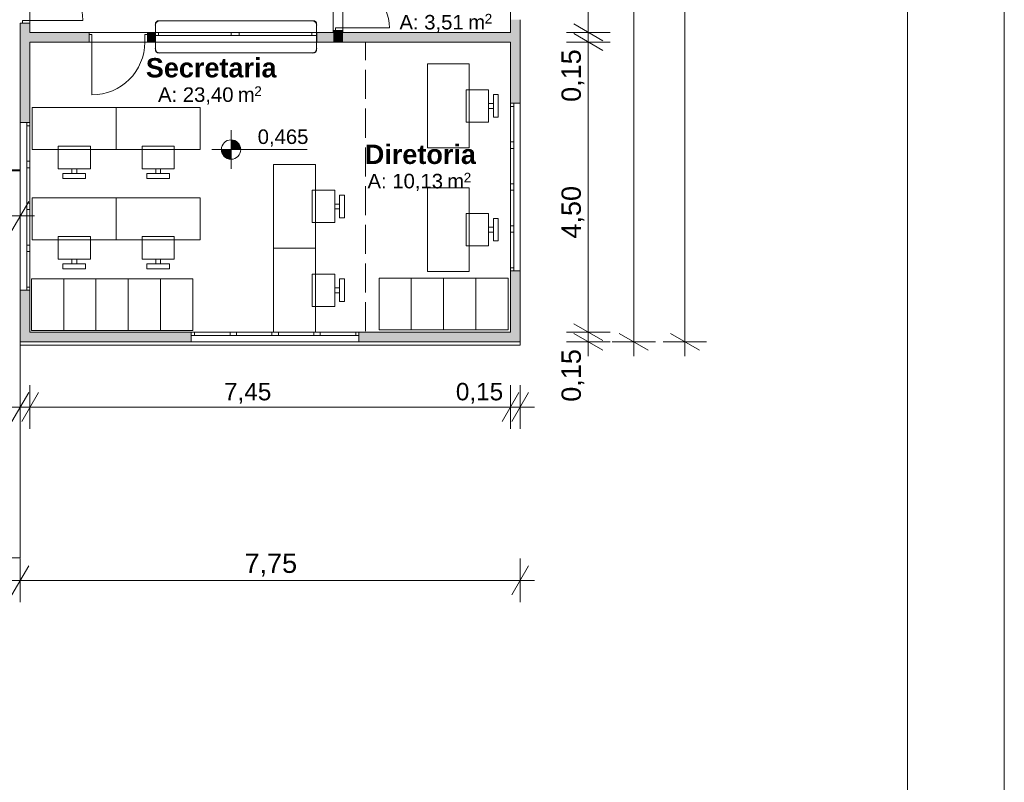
# Model space of a CAD drawing. Header units: millimetres. Extents: x 0 to 723, y 0 to 672.
# Tile 9 of 28: x 621 to 723, y 328 to 407. Entities that reach past the tile are written whole.
import ezdxf
from ezdxf.xclip import XClip

# ---------------------------------------------------------------- set-up
doc = ezdxf.new("R2010")
doc.units = ezdxf.units.MM
doc.header["$MEASUREMENT"] = 0
doc.header["$XCLIPFRAME"] = 0
doc.linetypes.add('Linha Tracejada 3_1', pattern=[4, 3, -1])
doc.linetypes.add('Wipeout_Contour', pattern=[1000, 0, -1000])
for name, color, linetype in [('Cobertura.ARQ', 7, 'Continuous'), ('Cotas - Geral.2D', 7, 'Continuous'), ('Desenho 2D - Geral.2D', 7, 'Continuous'), ('Interior - Mobiliário .ARQ', 7, 'Continuous'), ('Laje.ARQ', 7, 'Continuous'), ('Parede.ARQ', 7, 'Continuous'), ('Zonas.ARQ', 7, 'Continuous')]:
    doc.layers.add(name, color=color, linetype=linetype)
doc.styles.add('GENERATED_STYLE_1', font='txt')
doc.styles.add('GENERATED_STYLE_2', font='txt')

# ---------------------------------------------------------------- blocks, each defined once
blk = doc.blocks.new('Desenho_2_2', base_point=(-392.83, 470.64))
at = {"layer": 'Cotas - Geral.2D', "linetype": 'Continuous', "lineweight": 0}
for points in [[(642.63, 393.11), (643.63, 393.11), (643.55, 393.49), (643.34, 393.82), (643.01, 394.03), (642.63, 394.11)], [(642.63, 393.11), (641.63, 393.11), (641.71, 392.73), (641.92, 392.4), (642.25, 392.19), (642.63, 392.11)]]:
    blk.add_hatch(color=7, dxfattribs=at).paths.add_polyline_path(points)
at = {"layer": 'Parede.ARQ', "linetype": 'Continuous', "lineweight": 0}
for points in [[(620.85, 395.9), (621.85, 395.9), (621.85, 406.18), (620.85, 406.18)], [(671.52, 397.9), (672.52, 397.9), (672.52, 406.54), (671.52, 406.54)], [(621.85, 405.23), (621.85, 404.23), (627.98, 404.23), (627.98, 405.23)], [(633.98, 404.23), (634.81, 404.23), (634.81, 405.23), (633.98, 405.23)], [(653.19, 405.23), (651.48, 405.23), (651.48, 404.23), (653.19, 404.23)], [(653.19, 404.23), (654.19, 404.23), (654.19, 405.43), (653.19, 405.43)], [(654.19, 405.23), (654.19, 404.23), (671.52, 404.23), (671.52, 405.23)], [(671.52, 374.23), (672.52, 373.23), (672.52, 380.56), (671.52, 380.56)], [(620.85, 373.23), (621.85, 374.23), (621.85, 378.57), (620.85, 378.57)], [(621.85, 374.23), (620.85, 373.23), (638.52, 373.23), (638.52, 374.23)], [(671.52, 374.23), (655.85, 374.23), (655.85, 373.23), (672.52, 373.23)]]:
    blk.add_hatch(color=36, dxfattribs=at).paths.add_polyline_path(points)
at = {"layer": 'Cobertura.ARQ', "color": 7, "linetype": 'Continuous', "lineweight": 0, "flags": 128}
for points in [[(607.85, 391.01), (620.85, 391.01)], [(607.85, 390.91), (620.85, 390.91)], [(620.85, 390.91), (620.85, 391.01)], [(620.85, 350.91), (607.85, 350.91)]]:
    blk.add_lwpolyline(points, dxfattribs=at)
at = {"layer": 'Cotas - Geral.2D', "color": 7, "linetype": 'Continuous', "lineweight": 0}
for p, q in [((689.53, 373.23), (689.53, 627.56)), ((684.25, 373.23), (684.25, 478.23)), ((679.55, 405.23), (679.55, 414.23)), ((678.05, 406.1), (681.05, 404.36)), ((681.8, 405.23), (677.3, 405.23)), ((678.05, 405.1), (681.05, 403.36)), ((679.55, 404.23), (679.55, 405.23)), ((681.8, 404.23), (677.3, 404.23)), ((679.55, 374.23), (679.55, 404.23)), ((642.63, 391.11), (642.63, 395.11)), ((640.63, 393.11), (650.51, 393.11)), ((619.99, 384.75), (621.72, 387.75)), ((620.85, 384), (620.85, 388.5)), ((607.85, 386.25), (620.85, 386.25)), ((620.85, 386.25), (622.32, 386.25)), ((678.05, 375.1), (681.05, 373.36)), ((681.8, 374.23), (677.3, 374.23)), ((678.05, 374.1), (681.05, 372.36)), ((679.55, 373.23), (679.55, 374.23)), ((682.75, 374.1), (685.75, 372.36)), ((688.03, 374.1), (691.03, 372.36)), ((681.8, 373.23), (677.3, 373.23)), ((679.55, 371.76), (679.55, 373.23)), ((686.5, 373.23), (682, 373.23)), ((684.25, 371.76), (684.25, 373.23)), ((691.78, 373.23), (687.28, 373.23)), ((689.53, 371.76), (689.53, 373.23)), ((620.85, 364.24), (620.85, 368.74)), ((621.85, 364.24), (621.85, 368.74)), ((671.52, 364.24), (671.52, 368.74)), ((672.52, 364.24), (672.52, 368.74)), ((621.72, 367.99), (619.99, 364.99)), ((622.72, 367.99), (620.99, 364.99)), ((670.65, 364.99), (672.38, 367.99)), ((673.38, 367.99), (671.65, 364.99)), ((619.38, 366.49), (620.85, 366.49)), ((620.85, 366.49), (621.85, 366.49)), ((621.85, 366.49), (671.52, 366.49)), ((671.52, 366.49), (672.52, 366.49)), ((672.52, 366.49), (673.99, 366.49)), ((621.72, 350.07), (619.99, 347.07)), ((620.85, 346.32), (620.85, 350.82)), ((671.65, 347.07), (673.38, 350.07)), ((672.52, 346.32), (672.52, 350.82)), ((557.51, 348.57), (620.85, 348.57)), ((620.85, 348.57), (672.52, 348.57)), ((672.52, 348.57), (673.99, 348.57))]:
    blk.add_line(p, q, dxfattribs=at)
blk.add_circle((642.63, 393.11), 1, dxfattribs=at)
at = {"layer": 'Desenho 2D - Geral.2D', "color": 7, "linetype": 'Continuous', "lineweight": 0}
for p, q in [((635.27, 406.43), (651.01, 406.43)), ((634.81, 403.56), (634.81, 405.96)), ((651.47, 405.96), (651.47, 403.56)), ((635.27, 403.1), (651.01, 403.1))]:
    blk.add_line(p, q, dxfattribs=at)
at = {"layer": 'Desenho 2D - Geral.2D', "color": 7, "linetype": 'Linha Tracejada 3_1', "lineweight": 0}
blk.add_line((656.52, 374.34), (656.52, 404.23), dxfattribs=at)
at = {"layer": 'Desenho 2D - Geral.2D', "color": 7, "linetype": 'Continuous', "lineweight": 0}
for centre, start, end in [((635.27, 405.96), 90, 180), ((651.01, 405.96), 0, 90), ((635.27, 403.56), 180, 270), ((651.01, 403.56), 270, 0)]:
    blk.add_arc(centre, 0.467, start, end, dxfattribs=at)
at = {"layer": 'Interior - Mobiliário .ARQ', "color": 7, "linetype": 'Continuous', "lineweight": 0}
for p, q in [((662.92, 401.96), (662.92, 393.29)), ((667.25, 401.96), (662.92, 401.96)), ((667.25, 393.29), (667.25, 401.96)), ((666.92, 399.29), (666.92, 395.96)), ((669.25, 399.29), (666.92, 399.29)), ((669.25, 395.96), (669.25, 399.29)), ((669.75, 397.87), (669.25, 397.87)), ((669.25, 397.87), (669.25, 397.37)), ((670.25, 398.79), (669.75, 398.79)), ((669.75, 398.79), (669.75, 396.46)), ((669.75, 397.37), (669.75, 397.87)), ((670.25, 396.46), (670.25, 398.79)), ((630.76, 397.45), (622.09, 397.45)), ((622.09, 397.45), (622.09, 393.12)), ((630.76, 393.12), (630.76, 397.45)), ((639.43, 397.45), (630.76, 397.45)), ((630.76, 397.45), (630.76, 393.12)), ((639.43, 393.12), (639.43, 397.45)), ((669.25, 397.37), (669.75, 397.37)), ((666.92, 395.96), (669.25, 395.96)), ((669.75, 396.46), (670.25, 396.46)), ((622.09, 393.12), (630.76, 393.12)), ((628.09, 393.45), (624.76, 393.45)), ((624.76, 393.45), (624.76, 391.12)), ((628.09, 391.12), (628.09, 393.45)), ((630.76, 393.12), (639.43, 393.12)), ((636.76, 393.45), (633.43, 393.45)), ((633.43, 393.45), (633.43, 391.12)), ((636.76, 391.12), (636.76, 393.45)), ((662.92, 393.29), (667.25, 393.29)), ((624.76, 391.12), (628.09, 391.12)), ((626.18, 391.12), (626.18, 390.62)), ((626.68, 391.12), (626.18, 391.12)), ((626.68, 390.62), (626.68, 391.12)), ((633.43, 391.12), (636.76, 391.12)), ((634.84, 391.12), (634.84, 390.62)), ((635.34, 391.12), (634.84, 391.12)), ((635.34, 390.62), (635.34, 391.12)), ((647.01, 391.56), (647.01, 382.9)), ((651.34, 391.56), (647.01, 391.56)), ((651.34, 382.9), (651.34, 391.56)), ((627.59, 390.62), (625.26, 390.62)), ((625.26, 390.62), (625.26, 390.12)), ((625.26, 390.12), (627.59, 390.12)), ((626.18, 390.62), (626.68, 390.62)), ((627.59, 390.12), (627.59, 390.62)), ((636.26, 390.62), (633.93, 390.62)), ((633.93, 390.62), (633.93, 390.12)), ((633.93, 390.12), (636.26, 390.12)), ((634.84, 390.62), (635.34, 390.62)), ((636.26, 390.12), (636.26, 390.62)), ((651.01, 388.9), (651.01, 385.56)), ((653.34, 388.9), (651.01, 388.9)), ((653.34, 385.56), (653.34, 388.9)), ((662.92, 389.16), (662.92, 380.5)), ((667.25, 389.16), (662.92, 389.16)), ((667.25, 380.5), (667.25, 389.16)), ((630.76, 388.12), (622.09, 388.12)), ((622.09, 388.12), (622.09, 383.79)), ((630.76, 383.79), (630.76, 388.12)), ((639.43, 388.12), (630.76, 388.12)), ((630.76, 388.12), (630.76, 383.79)), ((639.43, 383.79), (639.43, 388.12)), ((654.34, 388.4), (653.84, 388.4)), ((653.84, 388.4), (653.84, 386.06)), ((654.34, 386.06), (654.34, 388.4)), ((653.84, 387.48), (653.34, 387.48)), ((653.34, 387.48), (653.34, 386.98)), ((653.34, 386.98), (653.84, 386.98)), ((653.84, 386.98), (653.84, 387.48)), ((653.84, 386.06), (654.34, 386.06)), ((666.92, 386.5), (666.92, 383.16)), ((669.25, 386.5), (666.92, 386.5)), ((669.25, 383.16), (669.25, 386.5)), ((670.25, 386), (669.75, 386)), ((669.75, 386), (669.75, 383.66)), ((670.25, 383.66), (670.25, 386)), ((651.01, 385.56), (653.34, 385.56)), ((669.75, 385.08), (669.25, 385.08)), ((669.25, 385.08), (669.25, 384.58)), ((669.75, 384.58), (669.75, 385.08)), ((622.09, 383.79), (630.76, 383.79)), ((628.09, 384.12), (624.76, 384.12)), ((624.76, 384.12), (624.76, 381.79)), ((628.09, 381.79), (628.09, 384.12)), ((630.76, 383.79), (639.43, 383.79)), ((636.76, 384.12), (633.43, 384.12)), ((633.43, 384.12), (633.43, 381.79)), ((636.76, 381.79), (636.76, 384.12)), ((669.25, 384.58), (669.75, 384.58)), ((669.75, 383.66), (670.25, 383.66)), ((647.01, 382.9), (647.01, 374.23)), ((651.34, 382.9), (647.01, 382.9)), ((647.01, 382.9), (651.34, 382.9)), ((651.34, 374.23), (651.34, 382.9)), ((666.92, 383.16), (669.25, 383.16)), ((624.76, 381.79), (628.09, 381.79)), ((626.18, 381.79), (626.18, 381.29)), ((626.68, 381.79), (626.18, 381.79)), ((626.68, 381.29), (626.68, 381.79)), ((633.43, 381.79), (636.76, 381.79)), ((634.84, 381.79), (634.84, 381.29)), ((635.34, 381.79), (634.84, 381.79)), ((635.34, 381.29), (635.34, 381.79)), ((627.59, 381.29), (625.26, 381.29)), ((625.26, 381.29), (625.26, 380.79)), ((625.26, 380.79), (627.59, 380.79)), ((626.18, 381.29), (626.68, 381.29)), ((627.59, 380.79), (627.59, 381.29)), ((636.26, 381.29), (633.93, 381.29)), ((633.93, 381.29), (633.93, 380.79)), ((633.93, 380.79), (636.26, 380.79)), ((634.84, 381.29), (635.34, 381.29)), ((636.26, 380.79), (636.26, 381.29)), ((625.33, 379.74), (622, 379.74)), ((622, 379.74), (622, 374.4)), ((625.33, 374.4), (625.33, 379.74)), ((628.67, 379.74), (625.33, 379.74)), ((625.33, 379.74), (625.33, 374.4)), ((628.67, 374.4), (628.67, 379.74)), ((632, 379.74), (628.67, 379.74)), ((628.67, 379.74), (628.67, 374.4)), ((632, 374.4), (632, 379.74)), ((635.33, 379.74), (632, 379.74)), ((632, 379.74), (632, 374.4)), ((635.33, 374.4), (635.33, 379.74)), ((638.67, 379.74), (635.33, 379.74)), ((635.33, 379.74), (635.33, 374.4)), ((638.67, 374.4), (638.67, 379.74)), ((651.01, 380.23), (651.01, 376.9)), ((653.34, 380.23), (651.01, 380.23)), ((653.34, 376.9), (653.34, 380.23)), ((654.34, 379.73), (653.84, 379.73)), ((653.84, 379.73), (653.84, 377.4)), ((654.34, 377.4), (654.34, 379.73)), ((661.25, 379.8), (657.92, 379.8)), ((657.92, 379.8), (657.92, 374.47)), ((661.25, 374.47), (661.25, 379.8)), ((664.59, 379.8), (661.25, 379.8)), ((661.25, 379.8), (661.25, 374.47)), ((662.92, 380.5), (667.25, 380.5)), ((664.59, 374.47), (664.59, 379.8)), ((667.92, 379.8), (664.59, 379.8)), ((664.59, 379.8), (664.59, 374.47)), ((667.92, 374.47), (667.92, 379.8)), ((671.25, 379.8), (667.92, 379.8)), ((667.92, 379.8), (667.92, 374.47)), ((671.25, 374.47), (671.25, 379.8)), ((653.84, 378.81), (653.34, 378.81)), ((653.34, 378.81), (653.34, 378.31)), ((653.84, 378.31), (653.84, 378.81)), ((653.34, 378.31), (653.84, 378.31)), ((651.01, 376.9), (653.34, 376.9)), ((653.84, 377.4), (654.34, 377.4)), ((657.92, 374.47), (661.25, 374.47)), ((661.25, 374.47), (664.59, 374.47)), ((664.59, 374.47), (667.92, 374.47)), ((667.92, 374.47), (671.25, 374.47)), ((622, 374.4), (625.33, 374.4)), ((625.33, 374.4), (628.67, 374.4)), ((628.67, 374.4), (632, 374.4)), ((632, 374.4), (635.33, 374.4)), ((635.33, 374.4), (638.67, 374.4)), ((647.01, 374.23), (651.34, 374.23))]:
    blk.add_line(p, q, dxfattribs=at)
at = {"layer": 'Laje.ARQ', "color": 83, "linetype": 'Continuous', "lineweight": 0, "flags": 128}
for points in [[(621.85, 405.23), (653.19, 405.23), (653.19, 424.23), (621.85, 424.23)], [(654.19, 405.23), (671.52, 405.23), (671.52, 414.23), (654.19, 414.23)], [(621.85, 374.23), (671.52, 374.23), (671.52, 404.23), (621.85, 404.23)]]:
    blk.add_lwpolyline(points, close=True, dxfattribs=at)
blk.add_lwpolyline([(635.14, 403.1), (651.14, 403.1, 0.414214), (651.47, 403.43), (651.47, 406.1, 0.414214), (651.14, 406.43), (635.14, 406.43, 0.414214), (634.81, 406.1), (634.81, 403.43, 0.414214)], format="xyb", close=True, dxfattribs=at)
at = {"layer": 'Parede.ARQ', "color": 7, "linetype": 'Continuous', "lineweight": 0}
for p, q in [((621.09, 406.18), (620.85, 406.18)), ((621.09, 406.18), (620.85, 406.18)), ((620.85, 406.18), (620.85, 405.93)), ((620.85, 406.18), (620.85, 405.93)), ((621.85, 406.45), (621.09, 406.45)), ((621.09, 406.45), (621.09, 406.18)), ((621.09, 406.18), (621.85, 406.18)), ((621.85, 406.18), (621.09, 406.18)), ((621.85, 406.18), (621.09, 406.18)), ((621.85, 406.18), (621.85, 406.45)), ((621.85, 406.45), (627.32, 406.45)), ((621.85, 406.18), (621.85, 405.93)), ((621.85, 406.18), (621.85, 405.93)), ((627.98, 405.23), (627.73, 405.23)), ((627.98, 405.23), (627.73, 405.23)), ((627.98, 405), (627.98, 405.23)), ((627.98, 405), (627.98, 405.23)), ((628.24, 405), (627.98, 405)), ((627.98, 405), (627.98, 404.23)), ((627.98, 404.23), (627.98, 405)), ((627.98, 404.23), (627.98, 405)), ((628.24, 404.23), (628.24, 405)), ((633.98, 405), (633.71, 405)), ((633.71, 405), (633.71, 404.23)), ((633.98, 405), (633.98, 405.23)), ((633.98, 405), (633.98, 405.23)), ((633.98, 405.23), (634.22, 405.23)), ((633.98, 405.23), (634.22, 405.23)), ((633.98, 404.23), (633.98, 405)), ((633.98, 404.23), (633.98, 405)), ((633.98, 404.23), (633.98, 405)), ((651.48, 405.23), (634.81, 405.23)), ((634.81, 405.23), (635.14, 405.23)), ((634.81, 405.23), (634.81, 404.9)), ((634.81, 405.23), (634.81, 404.9)), ((635.14, 405.23), (635.14, 404.9)), ((635.14, 405.23), (642.64, 405.23)), ((642.64, 404.9), (642.64, 405.23)), ((642.64, 405.23), (642.98, 405.23)), ((642.98, 405.23), (643.48, 405.23)), ((643.48, 405.23), (643.48, 404.9)), ((643.48, 405.23), (650.98, 405.23)), ((650.98, 404.9), (650.98, 405.23)), ((650.98, 405.23), (651.48, 405.23)), ((651.48, 405.23), (651.48, 404.9)), ((651.48, 405.23), (651.48, 404.9)), ((653.42, 405.43), (653.19, 405.43)), ((653.42, 405.43), (653.19, 405.43)), ((653.19, 405.43), (653.19, 405.18)), ((653.19, 405.43), (653.19, 405.18)), ((654.19, 405.69), (653.42, 405.69)), ((653.42, 405.69), (653.42, 405.43)), ((653.42, 405.43), (654.19, 405.43)), ((654.19, 405.43), (653.42, 405.43)), ((654.19, 405.43), (653.42, 405.43)), ((654.19, 405.43), (654.19, 405.69)), ((654.19, 405.69), (658.99, 405.69)), ((654.19, 405.43), (654.19, 405.18)), ((654.19, 405.43), (654.19, 405.18)), ((627.98, 404.23), (627.73, 404.23)), ((627.98, 404.23), (627.73, 404.23)), ((627.98, 404.23), (628.24, 404.23)), ((628.24, 404.23), (628.24, 398.76)), ((633.71, 404.23), (633.98, 404.23)), ((633.98, 404.23), (634.22, 404.23)), ((633.98, 404.23), (634.22, 404.23)), ((635.14, 404.9), (634.81, 404.9)), ((634.81, 404.9), (634.81, 404.23)), ((651.48, 404.23), (634.81, 404.23)), ((642.64, 404.9), (635.14, 404.9)), ((642.98, 404.9), (642.64, 404.9)), ((643.48, 404.9), (642.98, 404.9)), ((650.98, 404.9), (643.48, 404.9)), ((651.48, 404.9), (650.98, 404.9)), ((651.48, 404.9), (651.48, 404.23)), ((671.52, 380.56), (671.52, 397.9)), ((671.52, 397.56), (671.52, 397.9)), ((671.52, 397.9), (671.85, 397.9)), ((671.52, 397.9), (671.85, 397.9)), ((671.85, 397.9), (671.85, 397.56)), ((671.85, 397.9), (672.52, 397.9)), ((672.52, 380.56), (672.52, 397.9)), ((671.85, 397.56), (671.52, 397.56)), ((671.52, 393.9), (671.52, 397.56)), ((671.85, 397.56), (671.85, 393.9)), ((620.85, 395.9), (620.85, 378.57)), ((621.52, 395.9), (620.85, 395.9)), ((621.52, 395.57), (621.52, 395.9)), ((621.85, 395.9), (621.52, 395.9)), ((621.85, 395.9), (621.52, 395.9)), ((621.85, 395.9), (621.85, 378.57)), ((621.85, 395.9), (621.85, 395.57)), ((621.85, 395.57), (621.52, 395.57)), ((621.52, 391.9), (621.52, 395.57)), ((621.85, 395.57), (621.85, 391.9)), ((671.52, 393.56), (671.52, 393.9)), ((671.52, 393.9), (671.85, 393.9)), ((671.85, 393.9), (671.85, 393.56)), ((671.52, 393.23), (671.52, 393.56)), ((671.85, 393.23), (671.52, 393.23)), ((671.52, 389.56), (671.52, 393.23)), ((671.85, 393.56), (671.85, 393.23)), ((671.85, 393.23), (671.85, 389.56)), ((621.52, 391.57), (621.52, 391.9)), ((621.52, 391.9), (621.85, 391.9)), ((621.85, 391.9), (621.85, 391.57)), ((621.52, 391.23), (621.52, 391.57)), ((621.85, 391.23), (621.52, 391.23)), ((621.52, 387.57), (621.52, 391.23)), ((621.85, 391.57), (621.85, 391.23)), ((621.85, 391.23), (621.85, 387.57)), ((671.52, 389.23), (671.52, 389.56)), ((671.52, 389.56), (671.85, 389.56)), ((671.52, 388.9), (671.52, 389.23)), ((671.85, 388.9), (671.52, 388.9)), ((671.52, 385.23), (671.52, 388.9)), ((671.85, 389.56), (671.85, 389.23)), ((671.85, 389.23), (671.85, 388.9)), ((671.85, 388.9), (671.85, 385.23)), ((621.52, 387.23), (621.52, 387.57)), ((621.52, 387.57), (621.85, 387.57)), ((621.52, 386.9), (621.52, 387.23)), ((621.85, 386.9), (621.52, 386.9)), ((621.52, 383.23), (621.52, 386.9)), ((621.85, 387.57), (621.85, 387.23)), ((621.85, 387.23), (621.85, 386.9)), ((621.85, 386.9), (621.85, 383.23)), ((671.52, 384.9), (671.52, 385.23)), ((671.52, 385.23), (671.85, 385.23)), ((671.52, 384.56), (671.52, 384.9)), ((671.85, 385.23), (671.85, 384.9)), ((671.85, 384.9), (671.85, 384.56)), ((671.85, 384.56), (671.52, 384.56)), ((671.52, 380.9), (671.52, 384.56)), ((671.85, 384.56), (671.85, 380.9)), ((621.52, 382.9), (621.52, 383.23)), ((621.52, 383.23), (621.85, 383.23)), ((621.52, 382.57), (621.52, 382.9)), ((621.85, 383.23), (621.85, 382.9)), ((621.85, 382.9), (621.85, 382.57)), ((621.85, 382.57), (621.52, 382.57)), ((621.52, 378.9), (621.52, 382.57)), ((621.85, 382.57), (621.85, 378.9)), ((671.52, 380.56), (671.52, 380.9)), ((671.52, 380.9), (671.85, 380.9)), ((671.85, 380.9), (671.85, 380.56)), ((671.52, 380.56), (671.85, 380.56)), ((671.52, 380.56), (671.85, 380.56)), ((671.85, 380.56), (672.52, 380.56)), ((621.52, 378.57), (620.85, 378.57)), ((621.52, 378.57), (621.52, 378.9)), ((621.52, 378.9), (621.85, 378.9)), ((621.85, 378.57), (621.52, 378.57)), ((621.85, 378.57), (621.52, 378.57)), ((621.85, 378.9), (621.85, 378.57)), ((638.52, 374.23), (655.85, 374.23)), ((638.52, 374.23), (638.85, 374.23)), ((638.52, 374.23), (638.52, 373.9)), ((638.52, 374.23), (638.52, 373.9)), ((638.85, 373.9), (638.52, 373.9)), ((638.52, 373.9), (638.52, 373.23)), ((638.85, 374.23), (638.85, 373.9)), ((638.85, 374.23), (642.52, 374.23)), ((642.52, 373.9), (638.85, 373.9)), ((642.52, 373.9), (642.52, 374.23)), ((642.52, 374.23), (642.85, 374.23)), ((642.85, 373.9), (642.52, 373.9)), ((642.85, 374.23), (643.19, 374.23)), ((643.19, 373.9), (642.85, 373.9)), ((643.19, 374.23), (643.19, 373.9)), ((643.19, 374.23), (646.85, 374.23)), ((646.85, 373.9), (643.19, 373.9)), ((646.85, 373.9), (646.85, 374.23)), ((646.85, 374.23), (647.19, 374.23)), ((647.19, 373.9), (646.85, 373.9)), ((647.19, 374.23), (647.52, 374.23)), ((647.52, 373.9), (647.19, 373.9)), ((647.52, 374.23), (647.52, 373.9)), ((647.52, 374.23), (651.19, 374.23)), ((651.19, 373.9), (647.52, 373.9)), ((651.19, 373.9), (651.19, 374.23)), ((651.19, 374.23), (651.52, 374.23)), ((651.52, 373.9), (651.19, 373.9)), ((651.52, 374.23), (651.85, 374.23)), ((651.85, 373.9), (651.52, 373.9)), ((651.85, 374.23), (651.85, 373.9)), ((651.85, 374.23), (655.52, 374.23)), ((655.52, 373.9), (651.85, 373.9)), ((655.52, 373.9), (655.52, 374.23)), ((655.52, 374.23), (655.85, 374.23)), ((655.85, 373.9), (655.52, 373.9)), ((655.85, 374.23), (655.85, 373.9)), ((655.85, 374.23), (655.85, 373.9)), ((655.85, 373.9), (655.85, 373.23)), ((638.52, 373.23), (655.85, 373.23))]:
    blk.add_line(p, q, dxfattribs=at)
at = {"layer": 'Parede.ARQ', "color": 7, "linetype": 'Continuous', "lineweight": 0, "flags": 128}
for points in [[(620.85, 406.18), (620.85, 395.9)], [(621.85, 405.23), (621.85, 406.18)], [(671.52, 406.54), (671.52, 405.23)], [(672.52, 397.9), (672.52, 406.54)], [(627.98, 405.23), (621.85, 405.23)], [(634.81, 405.23), (633.98, 405.23)], [(653.19, 405.23), (651.48, 405.23)], [(653.19, 405.43), (653.19, 405.23)], [(654.19, 405.23), (654.19, 405.43)], [(671.52, 405.23), (654.19, 405.23)], [(621.85, 395.9), (621.85, 404.23)], [(621.85, 404.23), (627.98, 404.23)], [(633.98, 404.23), (634.81, 404.23)], [(651.48, 404.23), (653.19, 404.23)], [(653.19, 404.23), (654.19, 404.23)], [(654.19, 404.23), (671.52, 404.23)], [(671.52, 404.23), (671.52, 397.9)], [(671.52, 380.56), (671.52, 374.23)], [(672.52, 373.23), (672.52, 380.56)], [(620.85, 378.57), (620.85, 373.23)], [(621.85, 374.23), (621.85, 378.57)], [(638.52, 374.23), (621.85, 374.23)], [(671.52, 374.23), (655.85, 374.23)], [(620.85, 373.23), (638.52, 373.23)], [(655.85, 373.23), (672.52, 373.23)]]:
    blk.add_lwpolyline(points, dxfattribs=at)
at = {"layer": 'Parede.ARQ', "color": 7, "linetype": 'Continuous', "lineweight": 0}
for centre, radius, start, end in [((621.85, 406.45), 5.47, 0, 90), ((654.19, 405.69), 4.8, 0, 90), ((628.24, 404.23), 5.47, 270, 0)]:
    blk.add_arc(centre, radius, start, end, dxfattribs=at)
at = {"layer": 'Zonas.ARQ', "color": 7, "linetype": 'Continuous', "lineweight": 0}
for p, q in [((620.85, 406.18), (620.85, 405.93)), ((621.09, 406.18), (620.85, 406.18)), ((621.85, 406.18), (621.09, 406.18)), ((621.85, 406.18), (621.85, 405.93)), ((627.98, 405.23), (627.73, 405.23)), ((627.98, 405), (627.98, 405.23)), ((627.98, 404.23), (627.98, 405)), ((633.98, 405.23), (634.22, 405.23)), ((633.98, 405), (633.98, 405.23)), ((633.98, 404.23), (633.98, 405)), ((634.81, 405.23), (634.81, 404.9)), ((651.48, 405.23), (651.48, 404.9)), ((653.19, 405.43), (653.19, 405.18)), ((653.42, 405.43), (653.19, 405.43)), ((654.19, 405.43), (653.42, 405.43)), ((654.19, 405.43), (654.19, 405.18)), ((627.98, 404.23), (627.73, 404.23)), ((633.98, 404.23), (634.22, 404.23)), ((634.81, 404.9), (634.81, 404.23)), ((651.48, 404.9), (651.48, 404.23)), ((671.52, 397.9), (671.85, 397.9)), ((671.85, 397.9), (672.52, 397.9)), ((621.52, 395.9), (620.85, 395.9)), ((621.85, 395.9), (621.52, 395.9)), ((671.52, 380.56), (671.85, 380.56)), ((671.85, 380.56), (672.52, 380.56)), ((621.52, 378.57), (620.85, 378.57)), ((621.85, 378.57), (621.52, 378.57)), ((638.52, 374.23), (638.52, 373.9)), ((638.52, 373.9), (638.52, 373.23)), ((655.85, 374.23), (655.85, 373.9)), ((655.85, 373.9), (655.85, 373.23))]:
    blk.add_line(p, q, dxfattribs=at)
at = {"layer": 'Cotas - Geral.2D', "color": 7, "linetype": 'Continuous', "lineweight": 0, "char_height": 2, "width": 5.3212, "attachment_point": 7, "rotation": 90, "style": 'GENERATED_STYLE_1'}
for s, insert in [('\\A1;{\\pql;\\fArial|b0|i0|c0|p38;0,15}', (679.15, 398.04)), ('\\A1;{\\pql;\\fArial|b0|i0|c0|p38;4,50}', (679.15, 383.91)), ('\\A1;{\\pql;\\fArial|b0|i0|c0|p38;0,15}', (679.15, 367.04))]:
    blk.add_mtext(s, dxfattribs=dict(at, insert=insert))
at = {"layer": 'Cotas - Geral.2D', "color": 7, "linetype": 'Continuous', "lineweight": 0, "attachment_point": 7, "style": 'GENERATED_STYLE_1'}
for s, insert, char_height, width in [('\\A1;{\\pql;\\fArial|b0|i0|c0|p38;0,465}', (645.38, 393.41), 1.5, 5.1291), ('\\A1;{\\pql;\\fArial|b0|i0|c0|p38;7,45}', (641.9, 366.85), 1.8, 4.789), ('\\A1;{\\pql;\\fArial|b0|i0|c0|p38;0,15}', (665.86, 366.85), 1.8, 4.789), ('\\A1;{\\pql;\\fArial|b0|i0|c0|p38;7,75}', (644.02, 348.97), 2, 5.3212)]:
    blk.add_mtext(s, dxfattribs=dict(at, insert=insert, char_height=char_height, width=width))
at = {"layer": 'Zonas.ARQ', "color": 7, "linetype": 'Continuous', "lineweight": 0, "attachment_point": 1}
for s, insert, char_height, style in [('\\A1;{\\pql;\\fArial|b0|i0|c0|p38;A: 3,51}', (660.03, 407.03), 1.5, 'GENERATED_STYLE_1'), ('\\A1;{\\pql;\\fArial|b0|i0|c0|p38;2}', (668.84, 407.14), 1, 'GENERATED_STYLE_1'), ('\\A1;{\\pql;\\fArial|b0|i0|c0|p38; m}', (666.55, 407.03), 1.5, 'GENERATED_STYLE_1'), ('\\A1;{\\pql;\\fArial|b1|i0|c0|p38;Secretaria}', (633.82, 402.57), 2, 'GENERATED_STYLE_2'), ('\\A1;{\\pql;\\fArial|b0|i0|c0|p38;A: 23,40}', (635.08, 399.54), 1.5, 'GENERATED_STYLE_1'), ('\\A1;{\\pql;\\fArial|b0|i0|c0|p38; m}', (642.74, 399.54), 1.5, 'GENERATED_STYLE_1'), ('\\A1;{\\pql;\\fArial|b0|i0|c0|p38;2}', (645.03, 399.65), 1, 'GENERATED_STYLE_1'), ('\\A1;{\\pql;\\fArial|b1|i0|c0|p38;Diretoria}', (656.45, 393.62), 2, 'GENERATED_STYLE_2'), ('\\A1;{\\pql;\\fArial|b0|i0|c0|p38;A: 10,13}', (656.73, 390.6), 1.5, 'GENERATED_STYLE_1'), ('\\A1;{\\pql;\\fArial|b0|i0|c0|p38; m}', (664.38, 390.6), 1.5, 'GENERATED_STYLE_1'), ('\\A1;{\\pql;\\fArial|b0|i0|c0|p38;2}', (666.67, 390.71), 1, 'GENERATED_STYLE_1')]:
    blk.add_mtext(s, dxfattribs=dict(at, insert=insert, char_height=char_height, style=style))
at = {"color": 254, "linetype": 'Wipeout_Contour', "lineweight": 0, "ltscale": 2986.72948}
blk.add_wipeout([(620.85, 372.9), (672.52, 372.9), (672.52, 373.23), (620.85, 373.23)], dxfattribs=at).dxf.layer = 'Parede.ARQ'
at = {"layer": 'Parede.ARQ', "color": 8, "linetype": 'Continuous', "lineweight": 0, "flags": 128}
for points in [[(672.52, 373.23), (620.85, 373.23)], [(620.85, 373.23), (620.85, 372.9)], [(620.85, 372.9), (672.52, 372.9)], [(672.52, 372.9), (672.52, 373.23)]]:
    blk.add_lwpolyline(points, dxfattribs=at)
at = {"color": 254, "linetype": 'Wipeout_Contour', "lineweight": 0, "ltscale": 2986.72948}
blk.add_wipeout([(620.85, 372.9), (672.52, 372.9), (672.52, 373.23), (620.85, 373.23)], dxfattribs=at).dxf.layer = 'Parede.ARQ'
at = {"layer": 'Cobertura.ARQ', "color": 7, "linetype": 'Continuous', "lineweight": 0, "flags": 128}
blk.add_lwpolyline([(620.85, 390.91), (620.85, 350.91)], dxfattribs=at)
at = {"layer": 'Parede.ARQ', "color": 8, "linetype": 'Continuous', "lineweight": 0, "flags": 128}
for points in [[(672.52, 373.23), (620.85, 373.23)], [(620.85, 373.23), (620.85, 372.9)], [(620.85, 372.9), (672.52, 372.9)], [(672.52, 372.9), (672.52, 373.23)]]:
    blk.add_lwpolyline(points, dxfattribs=at)

msp = doc.modelspace()

# ---------------------------------------------------------------- linework, layer by layer
at = {"layer": 'Desenho 2D - Geral.2D', "color": 7, "linetype": 'Continuous', "lineweight": 0}
for p, q in [((722.54, 0), (722.54, 672.34)), ((712.54, 9.89), (712.54, 661.95))]:
    msp.add_line(p, q, dxfattribs=at)

# ---------------------------------------------------------------- block references
at = {"color": 7, "linetype": 'Continuous', "lineweight": 0}
ref = msp.add_blockref('Desenho_2_2', (-392.83, 470.64), dxfattribs=at)
XClip(ref).set_block_clipping_path([(481.2565355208, 323.9834960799), (703.3929709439, 655.0257970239)])

doc.saveas('drawing.dxf')
